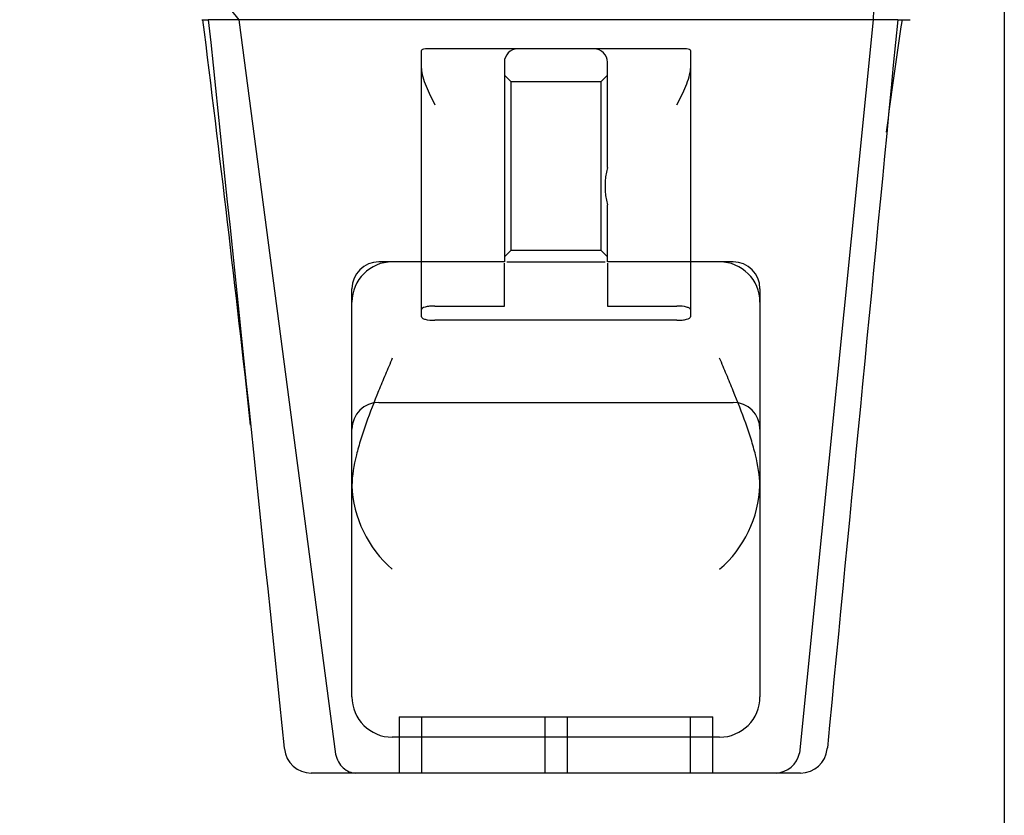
# Model space of a CAD drawing. Header units: inches. Extents: x 1 to 240, y -1 to 159.
# Tile 47 of 103: x 75.17 to 77.37, y 133.46 to 135.24. Entities that reach past the tile are written whole.
import ezdxf
from ezdxf.enums import TextEntityAlignment as Align
from ezdxf.lldxf.tags import DXFTag

# ---------------------------------------------------------------- set-up
doc = ezdxf.new("R2010")
doc.units = ezdxf.units.IN
doc.header["$MEASUREMENT"] = 0
doc.layers.add('Default', color=7, linetype='Continuous')
doc.layers.add('HAN13060', color=7, linetype='Continuous')
doc.styles.add('SEACAD_Times_New_Roman', font='times.ttf')
tags = doc.linetypes.add('HIDDEN2', pattern=[0.1875, 0.125, -0.0625]).pattern_tags.tags
tags[6:7] = [DXFTag(74, 4), DXFTag(75, 0), DXFTag(340, '0'), DXFTag(46, 0.0), DXFTag(50, 0.0), DXFTag(44, 0.0), DXFTag(45, 0.0)]
tags[4:5] = [DXFTag(74, 4), DXFTag(75, 0), DXFTag(340, '0'), DXFTag(46, 0.0), DXFTag(50, 0.0), DXFTag(44, 0.0), DXFTag(45, 0.0)]
doc.dimstyles.new('HAMMOND_(STH_-_240x160)', dxfattribs={"dimtxt": 1, "dimasz": 1.25, "dimexe": 0.5, "dimexo": 0.5, "dimgap": 0.25, "dimtad": 0, "dimtih": 1, "dimtoh": 1, "dimzin": 0, "dimdsep": 46, "dimtxsty": 'SEACAD_Times_New_Roman', "dimblk1": '_SE_FILLED', "dimblk2": '_SE_FILLED', "dimsah": 1, "dimcen": 0.5, "dimadec": 0, "dimazin": 0, "dimtfac": 0.8, "dimtofl": 0, "dimtmove": 0, "dimatfit": 3, "dimfxl": 1, "dimtolj": 1, "dimtzin": 0, "dimarcsym": 0})

# ---------------------------------------------------------------- blocks, each defined once
blk = doc.blocks.new('SE4')
at = {"layer": 'HAN13060', "color": 7, "linetype": 'Continuous'}
for p, q in [((75.3748, 135.5925), (75.6584, 135.2375)), ((75.5758, 135.2375), (75.5904, 135.2375)), ((75.6584, 135.2375), (75.5904, 135.2375)), ((75.7039, 135.2375), (75.6584, 135.2375)), ((75.6584, 135.2375), (75.8739, 133.5995)), ((75.7956, 135.2375), (75.7039, 135.2375)), ((77.073, 135.2375), (75.7956, 135.2375)), ((77.073, 135.2375), (76.9089, 133.6021)), ((77.1024, 135.2375), (77.073, 135.2375)), ((77.1178, 135.2375), (77.1024, 135.2375)), ((77.128, 135.2375), (77.1178, 135.2375)), ((77.128, 135.2375), (77.1555, 135.2375)), ((75.7599, 133.6128), (75.7601, 133.6112)), ((76.9709, 133.6116), (76.9711, 133.6136)), ((75.9197, 133.5575), (75.8198, 133.5575)), ((76.8566, 133.5575), (75.9197, 133.5575)), ((76.9112, 133.5575), (76.8566, 133.5575))]:
    blk.add_line(p, q, dxfattribs=at)
at = {"layer": 'HAN13060', "color": 7, "linetype": 'HIDDEN2'}
for p, q in [((76.0657, 134.5911), (76.0657, 135.1689)), ((76.2807, 135.1725), (76.0957, 135.1725)), ((76.4507, 135.1725), (76.2807, 135.1725)), ((76.6357, 135.1725), (76.4507, 135.1725)), ((76.6657, 135.1689), (76.6657, 134.5911)), ((76.2507, 135.1425), (76.2507, 134.6975)), ((76.4807, 134.908), (76.4807, 135.1425)), ((76.2657, 135.0987), (76.2507, 135.1137)), ((76.4807, 135.1137), (76.4657, 135.0987)), ((76.2657, 134.7237), (76.2657, 135.0987)), ((76.4657, 135.0987), (76.2657, 135.0987)), ((76.4657, 135.0987), (76.4657, 134.7237)), ((76.4807, 134.6975), (76.4807, 134.8247)), ((76.2507, 134.7087), (76.2657, 134.7237)), ((76.2657, 134.7237), (76.4657, 134.7237)), ((76.4657, 134.7237), (76.4807, 134.7087)), ((76.2507, 134.6975), (75.9707, 134.6975)), ((76.2507, 134.599), (76.2507, 134.6946)), ((76.256, 134.6975), (76.4754, 134.6975)), ((76.7607, 134.6975), (76.4807, 134.6975)), ((76.4807, 134.6946), (76.4807, 134.599)), ((75.9107, 133.7275), (75.9107, 134.6375)), ((76.8207, 134.6375), (76.8207, 133.7275)), ((76.0957, 134.599), (76.2507, 134.599)), ((76.4807, 134.599), (76.6357, 134.599)), ((76.0657, 134.5746), (76.0657, 134.5911)), ((76.6657, 134.5911), (76.6657, 134.5746)), ((76.6357, 134.5672), (76.0957, 134.5672)), ((75.9707, 134.3842), (76.7607, 134.3842)), ((76.0157, 133.6825), (76.7157, 133.6825)), ((76.0157, 133.6825), (76.0157, 133.5575)), ((76.0657, 133.6825), (76.0657, 133.5575)), ((76.3407, 133.6825), (76.3407, 133.5575)), ((76.3907, 133.6825), (76.3907, 133.5575)), ((76.6657, 133.5575), (76.6657, 133.6825)), ((76.7157, 133.5575), (76.7157, 133.6825)), ((76.7307, 133.6375), (76.0007, 133.6375))]:
    blk.add_line(p, q, dxfattribs=at)
at = {"layer": 'HAN13060', "color": 7, "linetype": 'Continuous'}
for centre, radius, start, end in [((16.7018, 127.8447), 59.3388, 6.277991, 7.156939), ((88.4494, 133.5172), 11.4419, 171.35274, 172.62179), ((75.8198, 133.6175), 0.06, 185.9929, 270.0075), ((76.9112, 133.6175), 0.06, 269.9911, 354.4242), ((76.8545, 133.6129), 0.0554, 272.131, 348.8293)]:
    blk.add_arc(centre, radius, start, end, dxfattribs=at)
at = {"layer": 'HAN13060', "color": 7, "linetype": 'HIDDEN2'}
for centre, radius, start, end in [((76.2807, 135.1425), 0.03, 90, 180), ((76.4507, 135.1425), 0.03, 0, 90), ((76.6351, 134.8664), 0.1599, 164.9117, 195.0883), ((76.0007, 134.6075), 0.09, 90, 180), ((75.9707, 134.6375), 0.06, 90, 180), ((76.7307, 134.6075), 0.09, 0, 90), ((76.7607, 134.6375), 0.06, 0, 90), ((75.9707, 134.3242), 0.06, 90, 180), ((76.7607, 134.3242), 0.06, 0, 90), ((76.1698, 134.2085), 0.2593, 182.0981, 229.2851), ((76.5616, 134.2085), 0.2593, 310.7149, 357.9019), ((76.0007, 133.7275), 0.09, 180, 270), ((76.7307, 133.7275), 0.09, 270, 0)]:
    blk.add_arc(centre, radius, start, end, dxfattribs=at)
at = {"layer": 'HAN13060', "color": 7, "linetype": 'Continuous'}
for points in [[(77.0842, 135.5925), (77.0805, 135.4742), (77.0767, 135.3559), (77.073, 135.2375)], [(75.5904, 135.2375), (75.6469, 134.696), (75.7034, 134.1544), (75.7599, 133.6128)], [(77.128, 135.2375), (77.0757, 134.6962), (77.0234, 134.1549), (76.9711, 133.6136)]]:
    blk.add_open_spline(points, degree=3, dxfattribs=at)
at = {"layer": 'HAN13060', "color": 7, "linetype": 'HIDDEN2'}
for points, knots in [([(76.0957, 135.1725), (76.0917, 135.1725), (76.0878, 135.1725), (76.0805, 135.1725), (76.0772, 135.1724), (76.0716, 135.172), (76.0694, 135.1717), (76.0665, 135.1706), (76.0657, 135.1698), (76.0657, 135.1689)], [0, 0, 0, 0, 0.25, 0.25, 0.5, 0.5, 0.75, 0.75, 1, 1, 1, 1]), ([(76.6657, 135.1689), (76.6657, 135.1698), (76.665, 135.1706), (76.662, 135.1717), (76.6598, 135.172), (76.6515, 135.1726), (76.6437, 135.1725), (76.6357, 135.1725)], [0, 0, 0, 0, 0.25, 0.25, 0.5, 0.5, 1, 1, 1, 1]), ([(76.0657, 135.1288), (76.0657, 135.1227), (76.067, 135.1164), (76.0708, 135.1031), (76.0733, 135.0964), (76.0818, 135.0758), (76.0888, 135.0616), (76.0957, 135.0475)], [0, 0, 0, 0, 0.25, 0.25, 0.5, 0.5, 1, 1, 1, 1]), ([(76.6357, 135.0475), (76.6426, 135.0616), (76.6496, 135.0758), (76.6581, 135.0964), (76.6606, 135.1031), (76.6645, 135.1164), (76.6657, 135.1227), (76.6657, 135.1288)], [0, 0, 0, 0, 0.5, 0.5, 0.75, 0.75, 1, 1, 1, 1]), ([(76.0957, 134.599), (76.0917, 134.599), (76.0877, 134.5988), (76.0804, 134.598), (76.0771, 134.5974), (76.0688, 134.5952), (76.0657, 134.5932), (76.0657, 134.5911)], [0, 0, 0, 0, 0.25, 0.25, 0.5, 0.5, 1, 1, 1, 1]), ([(76.6657, 134.5911), (76.6657, 134.5921), (76.665, 134.5931), (76.662, 134.595), (76.6599, 134.5959), (76.6516, 134.5981), (76.6438, 134.599), (76.6357, 134.599)], [0, 0, 0, 0, 0.25, 0.25, 0.5, 0.5, 1, 1, 1, 1]), ([(76.0657, 134.5746), (76.0657, 134.5736), (76.0665, 134.5726), (76.0694, 134.5709), (76.0716, 134.57), (76.0798, 134.568), (76.0877, 134.5672), (76.0957, 134.5672)], [0, 0, 0, 0, 0.25, 0.25, 0.5, 0.5, 1, 1, 1, 1]), ([(76.6357, 134.5672), (76.6397, 134.5672), (76.6437, 134.5674), (76.651, 134.5681), (76.6543, 134.5687), (76.6626, 134.5707), (76.6657, 134.5726), (76.6657, 134.5746)], [0, 0, 0, 0, 0.25, 0.25, 0.5, 0.5, 1, 1, 1, 1]), ([(76.0007, 134.4826), (75.9956, 134.4705), (75.9904, 134.4582), (75.9801, 134.4339), (75.9751, 134.4217), (75.9602, 134.3853), (75.9508, 134.3614), (75.9381, 134.3258), (75.9342, 134.314), (75.9268, 134.2904), (75.9235, 134.2785), (75.9149, 134.2435), (75.911, 134.2209), (75.9107, 134.199)], [0, 0, 0, 0, 0.125, 0.125, 0.25, 0.25, 0.5, 0.5, 0.625, 0.625, 0.75, 0.75, 1, 1, 1, 1]), ([(76.8207, 134.199), (76.8204, 134.2209), (76.8165, 134.2435), (76.8079, 134.2785), (76.8046, 134.2904), (76.7973, 134.314), (76.7933, 134.3258), (76.7806, 134.3614), (76.7712, 134.3853), (76.7564, 134.4217), (76.7513, 134.4339), (76.741, 134.4582), (76.7359, 134.4705), (76.7307, 134.4826)], [0, 0, 0, 0, 0.25, 0.25, 0.375, 0.375, 0.5, 0.5, 0.75, 0.75, 0.875, 0.875, 1, 1, 1, 1])]:
    blk.add_open_spline(points, degree=3, knots=knots, dxfattribs=at)
at = {"layer": 'HAN13060', "color": 7, "linetype": 'Continuous'}
blk.add_open_spline([(75.8739, 133.5995), (75.8769, 133.5875), (75.8831, 133.5766), (75.8994, 133.5617), (75.9096, 133.5575), (75.9197, 133.5575)], degree=3, knots=[0, 0, 0, 0, 0.5, 0.5, 1, 1, 1, 1], dxfattribs=at)
blk = doc.blocks.new('DMBLK2887')
at = {"layer": 'Default', "linetype": 'Continuous'}
for points in [[(57.3657, 132.5393), (57.3657, 132.9559), (56.1157, 132.7476)], [(76.1157, 132.5393), (77.3657, 132.7476), (76.1157, 132.9559)]]:
    blk.add_hatch(color=7, dxfattribs=at).paths.add_polyline_path(points)
at = {"layer": 'Default', "color": 7, "linetype": 'Continuous'}
for p, q in [((56.1157, 135.7447), (56.1157, 132.2476)), ((77.3657, 135.7532), (77.3657, 132.2476)), ((56.1157, 132.7476), (63.1443, 132.7476)), ((70.3372, 132.7476), (77.3657, 132.7476))]:
    blk.add_line(p, q, dxfattribs=at)
at = {"layer": 'Default', "color": 7, "linetype": 'Continuous', "style": 'SEACAD_Times_New_Roman'}
for s, p in [('21.25', (65.0345, 133.2476)), ('DOOR', (64.6436, 131.7476)), ('OPENING', (63.4943, 130.2476))]:
    blk.add_text(s, height=1, dxfattribs=at).set_placement(p, align=Align.TOP_LEFT)
blk = doc.blocks.new('_SE_FILLED')
at = {"color": 0}
blk.add_line((0, 0), (-1, 0), dxfattribs=at)
blk.add_solid([(0, 0), (-1, -0.1665), (-1, 0.1665), (0, 0)], dxfattribs=at)

msp = doc.modelspace()

# ---------------------------------------------------------------- block references
at = {"layer": 'Default'}
msp.add_blockref('SE4', (0, 0), dxfattribs=at)

# ---------------------------------------------------------------- dimensions: what is measured, and where the dimension line sits
at = {"layer": 'Default', "color": 7, "linetype": 'Continuous'}
dim = msp.add_linear_dim(base=(56.1157, 132.7476), p1=(56.1157, 136.2447), p2=(77.3657, 136.2532), angle=0.0229, text='\\A1;<>\\PDOOR\\XOPENING', dimstyle='HAMMOND_(STH_-_240x160)', dxfattribs=at)
dim.commit()
dim.dimension.update_dxf_attribs({"geometry": 'DMBLK2887', "text_midpoint": (66.7407, 132.7476), "dimtype": 161})

doc.saveas('drawing.dxf')
